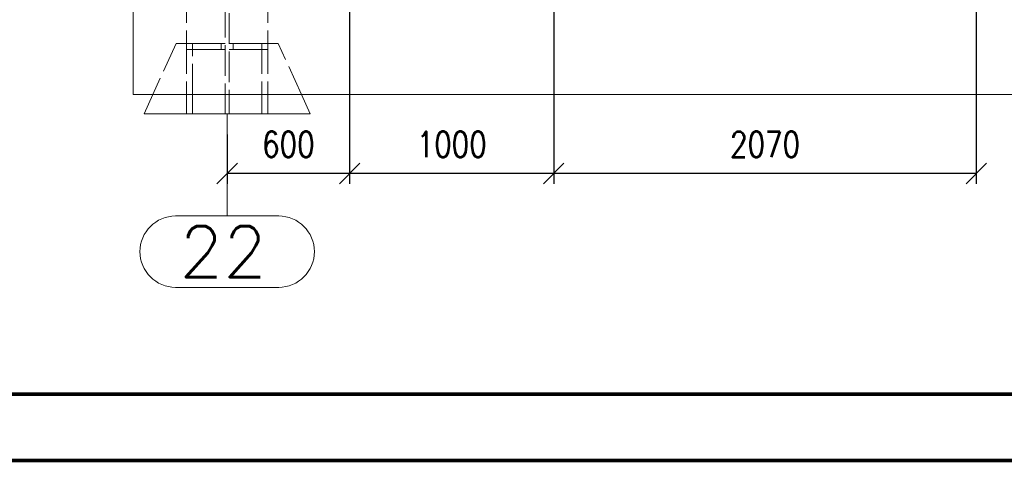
# Paper-space layout 'Layout1' of a CAD drawing. Extents: x -2 to 1380, y -36 to 422.
# Tile 13 of 65: x 457 to 553, y 0 to 43. Entities that reach past the tile are written whole.
import ezdxf
from ezdxf.enums import TextEntityAlignment as Align

# ---------------------------------------------------------------- set-up
doc = ezdxf.new("R2010")
doc.units = 0
for name, pattern in [('ACAD_ISO02W100', [15, 12, -3]), ('ACAD_ISO04W100', [30.5, 24, -3, 0.5, -3]), ('HP_01_CER_B', [8, 5, -1, 1, -1])]:
    doc.linetypes.add(name, pattern=pattern)
doc.layers.get('0').update_dxf_attribs({"linetype": 'CONTINUOUS'})
doc.layers.get('DEFPOINTS').update_dxf_attribs({"color": 132, "linetype": 'CONTINUOUS'})
doc.layers.add('RAMECEK_HP', color=251, linetype='CONTINUOUS')
for name, color, linetype, lineweight in [('SS_1.ET-HALA_TaO-PODLAHA', 9, 'CONTINUOUS', 13), ('SS_1.ET-HALA_TaO-RASTR', 7, 'HP_01_CER_B', 13), ('SS_1.ET-HALA_TaO-SLOUP', 9, 'CONTINUOUS', 13), ('SS_KOTY', 3, 'CONTINUOUS', 25)]:
    doc.layers.add(name, color=color, linetype=linetype, lineweight=lineweight)
doc.styles.add('ROMANS', font='romans.shx', dxfattribs={"width": 0.8})
doc.styles.add('romans.shx', font='romans.shx', dxfattribs={"height": 5})
doc.linetypes.add('ZIGZAG', pattern='A,0.00254,-5.08,[131,ltypeshp.shx,S=5.08,R=0,X=-5.08,Y=0],-10.16,[131,ltypeshp.shx,S=5.08,R=180,X=5.08,Y=0],-5.08', length=20.32254)
doc.dimstyles.new('A-1_(2.5)_50AS', dxfattribs={"dimtxt": 2.5, "dimasz": 2, "dimexe": 1, "dimexo": 2, "dimgap": 0, "dimtad": 0, "dimdec": 1, "dimlfac": 50, "dimrnd": 1, "dimtxsty": 'ROMANS', "dimblk1": 'OBLIQUE', "dimblk2": 'OBLIQUE', "dimsah": 1, "dimcen": 2, "dimclrd": 256, "dimclre": 256, "dimclrt": 256, "dimadec": 1, "dimazin": 2, "dimtfac": 0.714286, "dimtdec": 1, "dimtmove": 0, "dimatfit": 3, "dimldrblk": 'OPEN', "dimfxl": 1, "dimtvp": 1.142857, "dimtfill": 1, "dimtolj": 1, "dimlwd": -1, "dimlwe": -1, "dimarcsym": 0})

# ---------------------------------------------------------------- blocks, each defined once
blk = doc.blocks.new('*U6')
at = {"layer": 'RAMECEK_HP', "lineweight": 35, "const_width": 0.35}
for points in [[(0, 420), (0, 0), (1188, 0), (1188, 420)], [(6.5, 413.5), (6.5, 6.5), (1181.5, 6.5), (1181.5, 413.5)]]:
    blk.add_lwpolyline(points, close=True, dxfattribs=at)
at = {"layer": 'DEFPOINTS', "style": 'ROMANS', "width": 0.8}
blk.add_attdef('TISK', text='', height=10, dxfattribs=at).set_placement((1188, -33), align=Align.RIGHT)
blk = doc.blocks.new('_Oblique')
at = {"color": 0, "linetype": 'ByBlock', "lineweight": -2}
blk.add_line((-0.5, -0.5), (0.5, 0.5), dxfattribs=at)
blk = doc.blocks.new('*D160')
at = {"layer": 'DEFPOINTS', "color": 0, "transparency": 16777216}
for p in [(508.859, 84.238, 60483.8), (550.259, 49.731, 60483.8), (508.859, 28.146)]:
    blk.add_point(p, dxfattribs=at)
at = {"layer": 'SS_KOTY', "transparency": 16777216}
for p, q in [((508.859, 82.238), (508.859, 27.146)), ((550.259, 47.731), (550.259, 27.146)), ((550.259, 28.146), (508.859, 28.146))]:
    blk.add_line(p, q, dxfattribs=at)
at = {"layer": 'SS_KOTY', "transparency": 16777216, "xscale": 2, "yscale": 2, "zscale": 2, "rotation": 180}
blk.add_blockref('_Oblique', (508.859, 28.146), dxfattribs=at)
at = {"layer": 'SS_KOTY', "transparency": 16777216, "xscale": 2, "yscale": 2, "zscale": 2}
blk.add_blockref('_Oblique', (550.259, 28.146), dxfattribs=at)
at = {"layer": 'SS_KOTY', "transparency": 16777216, "insert": (529.559, 31.004), "char_height": 2.5, "attachment_point": 5, "style": 'ROMANS', "bg_fill": 3, "box_fill_scale": 1.1, "bg_fill_color": 256, "bg_fill_true_color": 13158600, "bg_fill_transparency": 0}
blk.add_mtext('\\A1;2070', dxfattribs=at)
blk = doc.blocks.new('_OPEN')
at = {"color": 0, "linetype": 'ByBlock'}
for p, q in [((-1, 0.167), (0, 0)), ((0, 0), (-1, -0.167)), ((0, 0), (-1, 0))]:
    blk.add_line(p, q, dxfattribs=at)
blk = doc.blocks.new('*D161')
at = {"layer": 'DEFPOINTS', "color": 0, "transparency": 16777216}
for p in [(488.859, 85.138, 60483.8), (508.859, 84.238, 60483.8), (488.859, 28.146)]:
    blk.add_point(p, dxfattribs=at)
at = {"layer": 'SS_KOTY', "transparency": 16777216}
for p, q in [((488.859, 83.138), (488.859, 27.146)), ((508.859, 82.238), (508.859, 27.146)), ((508.859, 28.146), (488.859, 28.146))]:
    blk.add_line(p, q, dxfattribs=at)
at = {"layer": 'SS_KOTY', "transparency": 16777216, "xscale": 2, "yscale": 2, "zscale": 2, "rotation": 180}
blk.add_blockref('_Oblique', (488.859, 28.146), dxfattribs=at)
at = {"layer": 'SS_KOTY', "transparency": 16777216, "xscale": 2, "yscale": 2, "zscale": 2}
blk.add_blockref('_Oblique', (508.859, 28.146), dxfattribs=at)
at = {"layer": 'SS_KOTY', "transparency": 16777216, "insert": (498.859, 31.004), "char_height": 2.5, "attachment_point": 5, "style": 'ROMANS', "bg_fill": 3, "box_fill_scale": 1.1, "bg_fill_color": 256, "bg_fill_true_color": 13158600, "bg_fill_transparency": 0}
blk.add_mtext('\\A1;1000', dxfattribs=at)
blk = doc.blocks.new('*D162')
at = {"layer": 'DEFPOINTS', "color": 0, "transparency": 16777216}
for p in [(488.859, 85.138, 60483.8), (476.859, 33.984), (476.859, 28.146)]:
    blk.add_point(p, dxfattribs=at)
at = {"layer": 'SS_KOTY', "transparency": 16777216}
for p, q in [((488.859, 83.138), (488.859, 27.146)), ((476.859, 31.984), (476.859, 27.146)), ((488.859, 28.146), (476.859, 28.146))]:
    blk.add_line(p, q, dxfattribs=at)
at = {"layer": 'SS_KOTY', "transparency": 16777216, "xscale": 2, "yscale": 2, "zscale": 2, "rotation": 180}
blk.add_blockref('_Oblique', (476.859, 28.146), dxfattribs=at)
at = {"layer": 'SS_KOTY', "transparency": 16777216, "xscale": 2, "yscale": 2, "zscale": 2}
blk.add_blockref('_Oblique', (488.859, 28.146), dxfattribs=at)
at = {"layer": 'SS_KOTY', "transparency": 16777216, "insert": (482.859, 31.004), "char_height": 2.5, "attachment_point": 5, "style": 'ROMANS', "bg_fill": 3, "box_fill_scale": 1.1, "bg_fill_color": 256, "bg_fill_true_color": 13158600, "bg_fill_transparency": 0}
blk.add_mtext('\\A1;600', dxfattribs=at)

psp = doc.layouts.get("Layout1")

# ---------------------------------------------------------------- linework, layer by layer
at = {"layer": 'SS_1.ET-HALA_TaO-PODLAHA', "ltscale": 0.25}
psp.add_line((467.6564, 45.9077), (467.6564, 35.9077), dxfattribs=at)
at = {"layer": 'SS_1.ET-HALA_TaO-RASTR', "linetype": 'Continuous', "ltscale": 0.25}
for p, q in [((481.9063, 23.9836), (471.8111, 23.9836)), ((471.8111, 16.9836), (481.9063, 16.9836))]:
    psp.add_line(p, q, dxfattribs=at)
for centre, start, end in [((471.8111, 20.4836), 90, 270), ((481.9063, 20.4836), 270, 90)]:
    psp.add_arc(centre, 3.5, start, end, dxfattribs=at)
at = {"layer": 'SS_1.ET-HALA_TaO-SLOUP', "color": 9, "linetype": 'ACAD_ISO02W100', "ltscale": 0.25}
for p, q in [((472.8587, 45.9077), (472.8587, 40.9077)), ((471.8587, 40.9077), (469.586, 35.9077)), ((471.8587, 40.9077), (472.8587, 40.9077)), ((472.8587, 40.9077), (473.4587, 40.9077)), ((472.8587, 40.9077), (472.8587, 35.9077)), ((473.4587, 35.9077), (473.4587, 40.9077)), ((473.4587, 40.3077), (472.8587, 40.3077))]:
    psp.add_line(p, q, dxfattribs=at)
at = {"layer": 'SS_1.ET-HALA_TaO-SLOUP', "color": 5, "linetype": 'Continuous', "ltscale": 0.25}
for p, q in [((469.586, 35.9077), (468.7114, 33.9836)), ((472.8587, 35.9077), (472.8587, 33.9836)), ((473.4587, 33.9836), (473.4587, 35.9077))]:
    psp.add_line(p, q, dxfattribs=at)
at = {"layer": 'SS_1.ET-HALA_TaO-SLOUP', "color": 9, "linetype": 'ZIGZAG', "ltscale": 0.25}
for p, q in [((468.7114, 33.9836), (472.8587, 33.9836)), ((472.8587, 33.9836), (473.4587, 33.9836))]:
    psp.add_line(p, q, dxfattribs=at)

# ---------------------------------------------------------------- block references
at = {"layer": 'RAMECEK_HP'}
psp.add_blockref('*U6', (0, 0), dxfattribs=at)

# ---------------------------------------------------------------- texts
at = {"layer": 'SS_1.ET-HALA_TaO-RASTR', "color": 7, "style": 'romans.shx'}
psp.add_text('22', height=5, dxfattribs=at).set_placement((472.177, 17.9836))

# ---------------------------------------------------------------- next in the draw order: dimensions: what is measured, and where the dimension line sits
at = {"layer": 'SS_KOTY'}
dim = psp.add_linear_dim(base=(508.8587, 28.1464), p1=(550.2587, 49.7307, 60483.8), p2=(508.8587, 84.2384, 60483.8), dimstyle='A-1_(2.5)_50AS', dxfattribs=at)
dim.commit()
dim.dimension.update_dxf_attribs({"geometry": '*D160', "text_midpoint": (529.5587, 31.0035)})

# ---------------------------------------------------------------- next in the draw order: dimensions: what is measured, and where the dimension line sits
dim = psp.add_linear_dim(base=(488.8587, 28.1464), p1=(508.8587, 84.2384, 60483.8), p2=(488.8587, 85.1384, 60483.8), dimstyle='A-1_(2.5)_50AS', override={"dimtmove": 1}, dxfattribs=at)
dim.commit()
dim.dimension.update_dxf_attribs({"geometry": '*D161', "text_midpoint": (498.8587, 31.0035)})

# ---------------------------------------------------------------- next in the draw order: dimensions: what is measured, and where the dimension line sits
dim = psp.add_linear_dim(base=(476.8587, 28.1464), p1=(488.8587, 85.1384, 60483.8), p2=(476.8587, 33.9836), dimstyle='A-1_(2.5)_50AS', override={"dimtmove": 1}, dxfattribs=at)
dim.commit()
dim.dimension.update_dxf_attribs({"geometry": '*D162', "text_midpoint": (482.8587, 31.0035)})

# ---------------------------------------------------------------- next in the draw order: linework, layer by layer
at = {"layer": 'SS_1.ET-HALA_TaO-PODLAHA', "ltscale": 0.25}
psp.add_line((467.6564, 35.9077), (602.63, 35.9077), dxfattribs=at)
at = {"layer": 'SS_1.ET-HALA_TaO-RASTR', "linetype": 'ACAD_ISO04W100', "ltscale": 0.25}
for p, q in [((476.8587, 33.9836), (476.8587, 28.9836)), ((476.8587, 28.9836), (476.8587, 28.9846)), ((476.8587, 28.9836), (476.8587, 23.9836))]:
    psp.add_line(p, q, dxfattribs=at)
at = {"layer": 'SS_1.ET-HALA_TaO-SLOUP', "color": 9, "linetype": 'ACAD_ISO02W100', "ltscale": 0.25}
for p, q in [((476.6587, 33.9836), (476.6587, 178.8546)), ((477.0587, 178.8546), (477.0587, 33.9836)), ((480.8587, 45.9077), (480.8587, 40.9077)), ((473.4587, 40.9077), (476.2587, 40.9077)), ((476.2587, 40.9077), (476.6587, 40.9077)), ((476.2587, 40.9077), (476.2587, 40.3077)), ((477.0587, 40.9077), (477.4587, 40.9077)), ((477.4587, 40.9077), (480.2587, 40.9077)), ((477.4587, 40.3077), (477.4587, 40.9077)), ((480.2587, 40.9077), (480.8587, 40.9077)), ((480.2587, 40.9077), (480.2587, 35.9077)), ((480.8587, 40.9077), (480.8587, 35.9077)), ((480.8587, 40.9077), (481.8587, 40.9077)), ((484.1314, 35.9077), (481.8587, 40.9077)), ((476.2587, 40.3077), (473.4587, 40.3077)), ((476.6587, 40.3077), (476.2587, 40.3077)), ((477.4587, 40.3077), (477.0587, 40.3077)), ((480.2587, 40.3077), (477.4587, 40.3077)), ((480.8587, 40.3077), (480.2587, 40.3077))]:
    psp.add_line(p, q, dxfattribs=at)
at = {"layer": 'SS_1.ET-HALA_TaO-SLOUP', "color": 5, "linetype": 'Continuous', "ltscale": 0.25}
for p, q in [((480.2587, 35.9077), (480.2587, 33.9836)), ((480.8587, 35.9077), (480.8587, 33.9836)), ((485.006, 33.9836), (484.1314, 35.9077))]:
    psp.add_line(p, q, dxfattribs=at)
at = {"layer": 'SS_1.ET-HALA_TaO-SLOUP', "color": 9, "linetype": 'ZIGZAG', "ltscale": 0.25}
for p, q in [((473.4587, 33.9836), (480.2587, 33.9836)), ((480.2587, 33.9836), (480.8587, 33.9836)), ((480.8587, 33.9836), (485.006, 33.9836))]:
    psp.add_line(p, q, dxfattribs=at)

doc.saveas('drawing.dxf')
